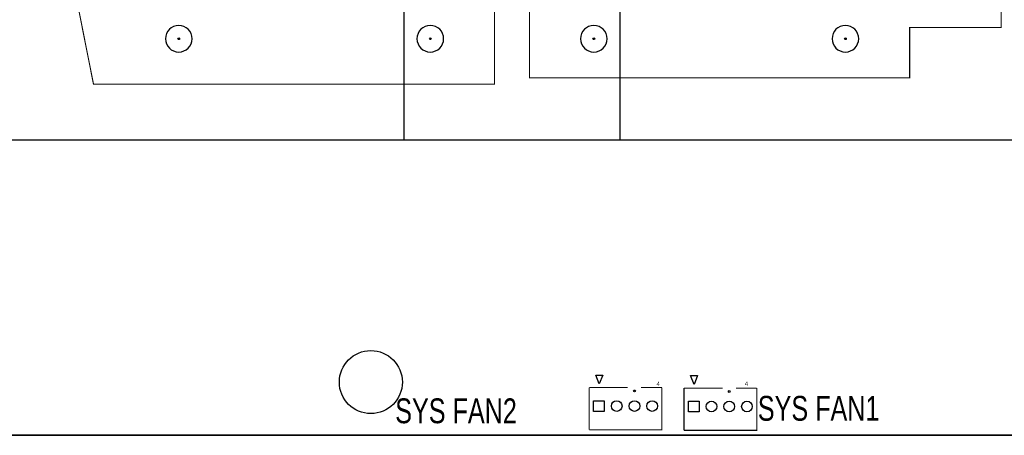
# Model space of a CAD drawing. Extents: x -11 to 330, y 0 to 334.
# Tile 6 of 16: x 105 to 246, y 0 to 59. Entities that reach past the tile are written whole.
import ezdxf

# ---------------------------------------------------------------- set-up
doc = ezdxf.new("R2010")
doc.units = 0
for name, color, linetype in [('BOARD_GEOMETRY_OUTLINE', 2, 'CONTINUOUS'), ('BOARD_GEOMETRY_SILKSCREEN_TOP', 1, 'CONTINUOUS'), ('PACKAGE_GEOMETRY_SILKSCREEN_TOP', 3, 'CONTINUOUS'), ('PIN_TOP', 4, 'CONTINUOUS')]:
    doc.layers.add(name, color=color, linetype=linetype)

msp = doc.modelspace()

# ---------------------------------------------------------------- linework, layer by layer
at = {"layer": 'BOARD_GEOMETRY_OUTLINE'}
for points in [[(330.2, 1.999996), (330.2, 328.200004, 0.414214), (328.200004, 330.2), (1.999996, 330.2, 0.414214), (0, 328.200004), (0, 1.999996, 0.414214), (1.999996, 0), (328.200004, 0, 0.414214)], [(328.200004, 0), (1.999996, 0, -0.414214), (0, 1.999996), (0, 328.200004, -0.414214), (1.999996, 330.2), (328.200004, 330.2, -0.414214), (330.2, 328.200004), (330.2, 1.999996, -0.414214)], [(127.849884, 58.656982, 1), (127.849884, 54.846982, 1)], [(129.754884, 56.751982, 1), (125.944884, 56.751982, 1)], [(163.849812, 58.656982, 1), (163.849812, 54.846982, 1)], [(165.754812, 56.751982, 1), (161.944812, 56.751982, 1)], [(187.249816, 54.846982, 1), (187.249816, 58.656982, 1)], [(189.154816, 56.751982, 1), (185.344816, 56.751982, 1)], [(223.249744, 54.846982, 1), (223.249744, 58.656982, 1)], [(225.154744, 56.751982, 1), (221.344744, 56.751982, 1)]]:
    msp.add_lwpolyline(points, format="xyb", close=True, dxfattribs=at)
at = {"layer": 'PACKAGE_GEOMETRY_SILKSCREEN_TOP', "const_width": 0.1524}
for points in [[(190.97498, 42.225976), (100.72497, 42.225976), (100.72497, 132.475986), (190.97498, 132.475986)], [(160.124648, 132.475986), (250.374658, 132.475986), (250.374658, 42.225976), (160.124648, 42.225976)], [(178.051714, 87.348822), (178.051714, 51.148742), (232.45191, 51.148742), (232.45191, 58.368692), (245.5418, 58.368692), (245.5418, 73.618852), (235.451904, 124.448824), (178.051714, 124.448824)], [(173.047914, 87.35314), (173.047914, 123.55322), (118.647718, 123.55322), (118.647718, 116.33327), (105.557828, 116.33327), (105.557828, 101.08311), (115.647724, 50.253138), (173.047914, 50.253138)]]:
    msp.add_lwpolyline(points, close=True, dxfattribs=at)
at = {"layer": 'PACKAGE_GEOMETRY_SILKSCREEN_TOP'}
for points in [[(190.97498, 42.225976), (100.72497, 42.225976), (100.72497, 132.475986), (190.97498, 132.475986)], [(160.124648, 132.475986), (250.374658, 132.475986), (250.374658, 42.225976), (160.124648, 42.225976)], [(188.534802, 8.62584), (188.026802, 7.35584), (187.518802, 8.62584)], [(202.098402, 8.54964), (201.590402, 7.27964), (201.082402, 8.54964)]]:
    msp.add_lwpolyline(points, close=True, dxfattribs=at)
at = {"layer": 'PACKAGE_GEOMETRY_SILKSCREEN_TOP', "const_width": 0.1524}
for points in [[(186.595512, 0.790956), (186.595512, 6.831076)], [(196.995288, 6.831076), (196.995288, 0.790956), (186.595512, 0.790956)], [(186.595512, 6.831076), (192.1129, 6.831076)], [(196.995288, 6.831076), (194.0179, 6.831076)], [(200.159112, 0.714756), (200.159112, 6.754876)], [(210.558888, 6.754876), (210.558888, 0.714756), (200.159112, 0.714756)], [(200.159112, 6.754876), (205.6765, 6.754876)], [(210.558888, 6.754876), (207.5815, 6.754876)]]:
    msp.add_lwpolyline(points, dxfattribs=at)
at = {"layer": 'PIN_TOP'}
for points in [[(188.7474, 3.429), (187.2234, 3.429), (187.2234, 4.953), (188.7474, 4.953)], [(202.311, 3.3528), (200.787, 3.3528), (200.787, 4.8768), (202.311, 4.8768)]]:
    msp.add_lwpolyline(points, close=True, dxfattribs=at)
for centre, radius in [((127.849884, 56.751982), 0.127), ((163.849812, 56.751982), 0.127), ((187.249816, 56.751982), 0.127), ((223.249744, 56.751982), 0.127), ((155.34005, 7.62), 4.5085), ((193.0654, 6.351016), 0.127), ((206.629, 6.274816), 0.127), ((190.5254, 4.191), 0.762), ((193.0654, 4.191), 0.762), ((195.6054, 4.191), 0.762), ((204.089, 4.1148), 0.762), ((206.629, 4.1148), 0.762), ((209.169, 4.1148), 0.762)]:
    msp.add_circle(centre, radius, dxfattribs=at)

# ---------------------------------------------------------------- texts
at = {"layer": 'BOARD_GEOMETRY_SILKSCREEN_TOP', "width": 0.757143}
for s, p in [('SYS FAN1', (210.7184, 2.0828)), ('SYS FAN2', (158.8262, 1.7272))]:
    msp.add_text(s, height=3.556, dxfattribs=at).set_placement(p)
at = {"layer": 'PACKAGE_GEOMETRY_SILKSCREEN_TOP', "width": 0.88}
for p in [(196.215, 7.0358), (208.847436, 7.060946)]:
    msp.add_text('4', height=0.635, dxfattribs=at).set_placement(p)

doc.saveas('drawing.dxf')
